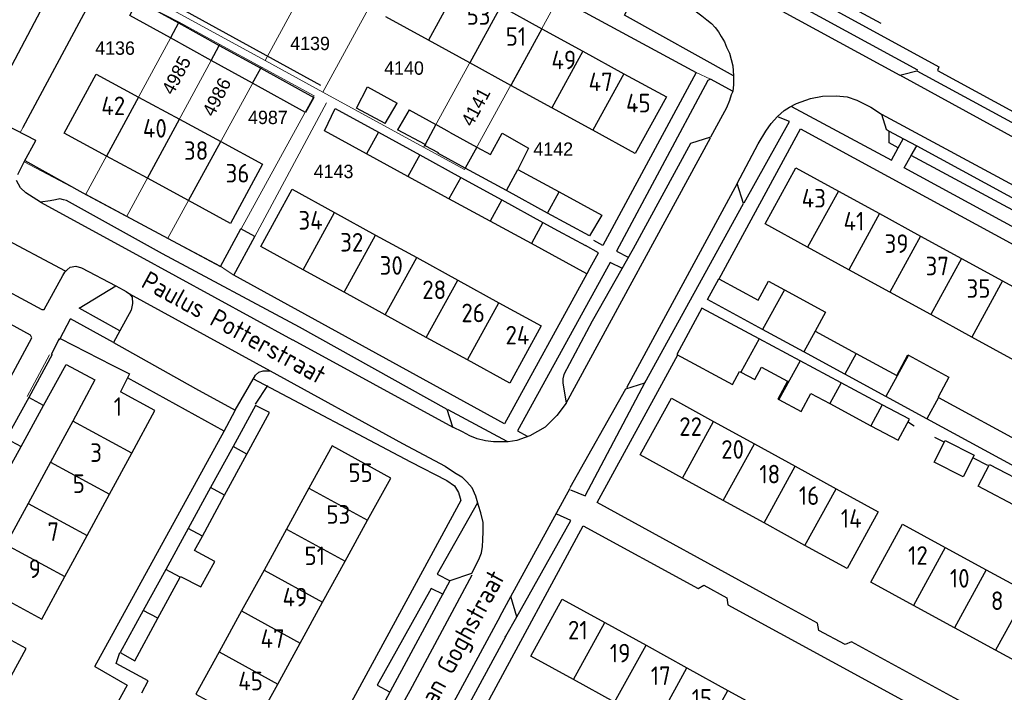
# Model space of a CAD drawing. Header units: metres. Extents: x 233874 to 239264, y 443832 to 448222.
# Tile 111 of 195: x 236391 to 236524, y 445398 to 445488. Entities that reach past the tile are written whole.
import ezdxf
from ezdxf.enums import TextEntityAlignment as Align

# ---------------------------------------------------------------- set-up
doc = ezdxf.new("R2010")
doc.units = ezdxf.units.M
doc.header["$MEASUREMENT"] = 0
for name, color, linetype in [('DAKRAND', 4, 'Continuous'), ('DAKRAND-BYG', 4, 'Continuous'), ('Goud-kadastrale grenzen', 13, 'Continuous'), ('HEG', 253, 'Continuous'), ('HEK', 253, 'Continuous'), ('HOOFDGEBOUW', 4, 'Continuous'), ('HUISNUMMER', 253, 'Continuous'), ('KANTVERH', 253, 'Continuous'), ('MUUR', 253, 'Continuous'), ('STRAATNAAM', 253, 'Continuous'), ('TUSSENMUUR', 253, 'Continuous')]:
    doc.layers.add(name, color=color, linetype=linetype)
doc.layers.add('G01 kadestrale perceelsgrens', color=73, linetype='Continuous', lineweight=0)
doc.layers.add('Z01 perceelnummer', color=73, linetype='Continuous', lineweight=13)
doc.styles.get("Standard").update_dxf_attribs({"font": 'iso.shx'})
doc.styles.add('Styledgn001', font='dgn001.shx')

# ---------------------------------------------------------------- blocks, each defined once
blk = doc.blocks.new('A$C1532452F')
at = {"layer": 'G01 kadestrale perceelsgrens'}
for p, q in [((236431.96, 445478.443), (236443.688, 445500)), ((236458.178, 445494.151), (236445.523, 445471.025)), ((236404.394, 445493.521), (236424.154, 445482.713)), ((236406.97, 445490.761), (236412.56, 445487.892)), ((236463.732, 445491.138), (236451.05, 445468.002)), ((236463.732, 445491.138), (236472.55, 445486.354)), ((236412.56, 445487.892), (236399.985, 445464.675)), ((236412.56, 445487.892), (236418.069, 445484.878)), ((236472.55, 445486.354), (236482.258, 445481.087)), ((236405.522, 445461.713), (236418.069, 445484.878)), ((236418.069, 445484.878), (236423.667, 445481.817)), ((236424.154, 445482.713), (236431.96, 445478.443)), ((236411.074, 445458.743), (236423.667, 445481.817)), ((236423.667, 445481.817), (236430.775, 445477.93)), ((236482.258, 445481.087), (236484.22, 445480.188)), ((236484.22, 445480.188), (236487.246, 445478.519)), ((236420.921, 445460.005), (236430.775, 445477.93)), ((236431.96, 445478.443), (236445.523, 445471.025)), ((236422.769, 445459.004), (236432.442, 445477.018)), ((236391.558, 445473.722), (236391.165, 445472.99)), ((236445.523, 445471.025), (236451.05, 445468.002)), ((236399.985, 445464.675), (236405.522, 445461.713)), ((236405.522, 445461.713), (236411.074, 445458.743)), ((236411.074, 445458.743), (236418.148, 445454.961)), ((236418.148, 445454.961), (236418.908, 445454.455)), ((236418.908, 445454.455), (236419.959, 445453.771)), ((236392.075, 445437.419), (236395.113, 445443.044))]:
    blk.add_line(p, q, dxfattribs=at)
at = {"layer": 'G01 kadestrale perceelsgrens', "flags": 128}
for points in [[(236433.596, 445500), (236427.766, 445489.326), (236424.154, 445482.713)], [(236400.412, 445490.228), (236394.447, 445479.161), (236391.558, 445473.722)], [(236391.165, 445472.99), (236393.247, 445471.907), (236391.691, 445469.042), (236399.605, 445464.878), (236399.985, 445464.675)], [(236418.148, 445454.961), (236420.895, 445460.006), (236420.921, 445460.005)], [(236419.959, 445453.771), (236422.773, 445458.989), (236422.769, 445459.004)]]:
    blk.add_lwpolyline(points, dxfattribs=at)
at = {"layer": 'G01 kadestrale perceelsgrens', "style": 'Styledgn001'}
for s, rotation, p in [('4985', 61.85958, (236412.192, 445480.725)), ('4986', 62.92225, (236417.635, 445477.8)), ('4141', 61.83952, (236452.55, 445476.462))]:
    blk.add_text(s, height=1.8, rotation=rotation, dxfattribs=at).set_placement(p, align=Align.MIDDLE_CENTER)
at = {"layer": 'Z01 perceelnummer', "linetype": 'Continuous', "lineweight": 13, "style": 'Styledgn001'}
for s, p in [('4139', (236430.223, 445485.012)), ('4136', (236403.937, 445484.379)), ('4140', (236442.89, 445481.687)), ('4987', (236424.541, 445475.038)), ('4142', (236463.001, 445470.761)), ('4143', (236433.39, 445467.752))]:
    blk.add_text(s, height=1.8, dxfattribs=at).set_placement(p, align=Align.MIDDLE_CENTER)

msp = doc.modelspace()

# ---------------------------------------------------------------- linework, layer by layer
at = {"layer": 'DAKRAND'}
for p, q in [((236396.55, 445445.21), (236403.54, 445441.64)), ((236395.45, 445443.07), (236392.3, 445437.3)), ((236394.31, 445436.21), (236397.34, 445441.71)), ((236397.34, 445441.71), (236401.23, 445439.65)), ((236405.61, 445439.91), (236404.68, 445438.02)), ((236392.3, 445437.3), (236389.28, 445431.76)), ((236391.26, 445430.69), (236394.31, 445436.21)), ((236388.22, 445425.17), (236391.26, 445430.69))]:
    msp.add_line(p, q, dxfattribs=at)
for points in [[(236395.45, 445443.07), (236395.39, 445443.1), (236396.47, 445445.25), (236396.55, 445445.21)], [(236403.54, 445441.64), (236405.89, 445440.49), (236405.61, 445439.91)]]:
    msp.add_lwpolyline(points, dxfattribs=at)
at = {"layer": 'DAKRAND-BYG'}
for p, q in [((236407.03, 445490.79), (236412.49, 445487.77)), ((236412.49, 445487.77), (236417.99, 445484.74)), ((236416.9, 445482.72), (236411.4, 445485.75)), ((236417.99, 445484.74), (236423.58, 445481.66)), ((236422.48, 445479.64), (236416.9, 445482.72)), ((236440.36, 445474.23), (236441.97, 445476.95)), ((236443.58, 445476.07), (236442.01, 445473.36)), ((236443.58, 445476.07), (236447.2, 445474.09)), ((236449.02, 445473.03), (236447.2, 445474.09)), ((236439.46, 445473.03), (236445, 445469.99)), ((236445.72, 445471.39), (236442.01, 445473.36)), ((236449.02, 445473.03), (236452.71, 445471.03)), ((236445.77, 445471.37), (236445.72, 445471.39)), ((236443.4, 445467.09), (236437.85, 445470.11)), ((236445, 445469.99), (236450.54, 445466.95)), ((236451.15, 445468.19), (236447.44, 445470.21)), ((236452.71, 445471.03), (236454.53, 445470.04)), ((236456.7, 445465.17), (236451.15, 445468.19)), ((236458.24, 445468.02), (236463.81, 445464.99)), ((236448.95, 445464.07), (236443.4, 445467.09)), ((236450.54, 445466.95), (236456.08, 445463.91)), ((236462.25, 445462.14), (236456.7, 445465.17)), ((236454.51, 445461.05), (236448.95, 445464.07)), ((236456.08, 445463.91), (236461.62, 445460.88)), ((236460.06, 445458.04), (236454.51, 445461.05)), ((236461.62, 445460.88), (236463.67, 445459.75)), ((236467.55, 445453.97), (236460.06, 445458.04)), ((236467.77, 445454.37), (236467.55, 445453.97)), ((236496.78, 445443.43), (236491.23, 445446.45)), ((236498.31, 445446.23), (236503.85, 445443.22)), ((236496.29, 445442.23), (236490.75, 445445.2)), ((236502.31, 445440.42), (236496.78, 445443.43)), ((236501.82, 445439.27), (236496.29, 445442.23)), ((236507.84, 445437.41), (236502.31, 445440.42)), ((236507.36, 445436.3), (236501.82, 445439.27)), ((236513.38, 445434.4), (236507.84, 445437.41)), ((236514.95, 445437.26), (236529.49, 445429.35)), ((236500.27, 445436.45), (236505.81, 445433.48)), ((236511.01, 445434.34), (236507.36, 445436.3)), ((236527.91, 445426.48), (236513.38, 445434.4)), ((236419.84, 445430.67), (236416.82, 445425.15)), ((236418.71, 445424.11), (236421.71, 445429.65)), ((236416.82, 445425.15), (236413.8, 445419.63)), ((236415.72, 445418.58), (236418.71, 445424.11)), ((236413.8, 445419.63), (236410.77, 445414.11)), ((236414.66, 445416.63), (236415.72, 445418.58)), ((236410.77, 445414.11), (236407.75, 445408.58)), ((236409.72, 445407.51), (236412.72, 445413.04)), ((236412.72, 445413.04), (236412.77, 445413.13))]:
    msp.add_line(p, q, dxfattribs=at)
for points in [[(236411.4, 445485.75), (236405.92, 445488.78), (236407.03, 445490.79)], [(236423.58, 445481.66), (236430.73, 445477.71), (236429.62, 445475.7), (236422.48, 445479.64)], [(236440.36, 445474.23), (236436.5, 445476.27), (236437.97, 445479.14), (236441.97, 445476.95)], [(236437.85, 445470.11), (236432.15, 445473.21), (236433.59, 445476.25), (236439.46, 445473.03)], [(236454.53, 445470.04), (236456.14, 445472.91), (236459.65, 445470.88), (236458.24, 445468.02)], [(236445.77, 445471.37), (236445.71, 445471.25), (236447.49, 445470.3), (236447.44, 445470.21)], [(236463.81, 445464.99), (236469.54, 445461.88), (236467.91, 445459.05), (236462.25, 445462.14)], [(236463.67, 445459.75), (236467.35, 445457.75), (236467.35, 445457.75)], [(236467.77, 445454.37), (236469.11, 445456.79), (236467.35, 445457.75)], [(236491.23, 445446.45), (236483.81, 445450.49), (236485.34, 445453.29), (236490.61, 445450.42), (236492, 445452.98), (236494.16, 445451.8)], [(236494.16, 445451.8), (236499.7, 445448.79), (236498.31, 445446.24), (236498.31, 445446.23)], [(236490.75, 445445.2), (236483.03, 445449.34), (236479.67, 445443.07), (236487.18, 445439.04), (236488.12, 445440.8), (236488.28, 445440.71)], [(236503.85, 445443.22), (236509.3, 445440.26), (236510.82, 445443.05), (236510.9, 445443)], [(236510.9, 445443), (236516.35, 445440.03), (236514.87, 445437.31), (236514.95, 445437.26)], [(236488.28, 445440.71), (236490.18, 445439.69), (236491.07, 445441.36), (236494.6, 445439.47), (236493.3, 445437.05), (236493.41, 445436.99)], [(236493.41, 445436.99), (236496.44, 445435.37), (236497.74, 445437.81), (236500.27, 445436.45)], [(236421.71, 445429.65), (236424.76, 445435.27), (236422.87, 445436.22), (236419.84, 445430.67)], [(236505.81, 445433.48), (236509.49, 445431.51), (236511.01, 445434.34)], [(236518.26, 445426.59), (236514.37, 445428.55), (236515.85, 445431.48), (236519.73, 445429.52), (236518.26, 445426.59)], [(236525.92, 445422.36), (236520.27, 445425.31), (236521.79, 445428.24), (236527.51, 445425.26)], [(236412.77, 445413.13), (236415.5, 445411.76), (236417.38, 445415.16), (236414.66, 445416.63)], [(236407.75, 445408.58), (236404.63, 445402.89), (236406.62, 445401.79), (236409.72, 445407.51)]]:
    msp.add_lwpolyline(points, dxfattribs=at)
at = {"layer": 'HEG'}
msp.add_line((236391.55, 445473.73), (236400.41, 445490.23), dxfattribs=at)
at = {"layer": 'HEK'}
msp.add_line((236482.48, 445501.1), (236507.18, 445487.75), dxfattribs=at)
at = {"layer": 'HOOFDGEBOUW'}
for p, q in [((236455.92, 445490.02), (236461.46, 445486.99)), ((236446.18, 445485.44), (236440.46, 445488.58)), ((236461.46, 445486.99), (236466.99, 445483.96)), ((236451.74, 445482.4), (236446.18, 445485.44)), ((236466.99, 445483.96), (236472.53, 445480.92)), ((236457.28, 445479.36), (236451.74, 445482.4)), ((236472.53, 445480.92), (236478.25, 445477.79)), ((236462.81, 445476.34), (236457.28, 445479.36)), ((236407.08, 445477.78), (236412.61, 445474.79)), ((236468.36, 445473.3), (236462.81, 445476.34)), ((236412.61, 445474.79), (236418.18, 445471.77)), ((236418.18, 445471.77), (236423.83, 445468.72)), ((236408.29, 445466.83), (236402.77, 445469.82)), ((236413.85, 445463.82), (236408.29, 445466.83)), ((236501.44, 445465.1), (236506.98, 445462.07)), ((236433.52, 445462.23), (236439.06, 445459.18)), ((236506.98, 445462.07), (236512.51, 445459.04)), ((236439.06, 445459.18), (236444.6, 445456.14)), ((236512.51, 445459.04), (236518.03, 445456.02)), ((236502.84, 445454.5), (236497.3, 445457.53)), ((236444.6, 445456.14), (236450.13, 445453.1)), ((236518.03, 445456.02), (236523.56, 445452.99)), ((236434.82, 445451.47), (236429.28, 445454.51)), ((236508.37, 445451.48), (236502.84, 445454.5)), ((236450.13, 445453.1), (236455.67, 445450.05)), ((236523.56, 445452.99), (236529.33, 445449.83)), ((236440.36, 445448.43), (236434.82, 445451.47)), ((236513.89, 445448.45), (236508.37, 445451.48)), ((236455.67, 445450.05), (236461.38, 445446.92)), ((236445.89, 445445.38), (236440.36, 445448.43)), ((236519.42, 445445.42), (236513.89, 445448.45)), ((236451.43, 445442.34), (236445.89, 445445.38)), ((236401.23, 445439.65), (236398.23, 445434.09)), ((236409.3, 445435.52), (236404.68, 445438.02)), ((236406.19, 445429.78), (236409.3, 445435.52)), ((236398.23, 445434.09), (236395.23, 445428.55)), ((236484.62, 445434.06), (236490.13, 445431.03)), ((236490.13, 445431.03), (236495.63, 445428.01)), ((236403.2, 445424.24), (236406.19, 445429.78)), ((236395.23, 445428.55), (236392.22, 445423)), ((236495.63, 445428.01), (236501.13, 445424.98)), ((236437.98, 445420.72), (236441.11, 445426.41)), ((236485.92, 445423.38), (236480.42, 445426.41)), ((236430.07, 445425.06), (236427.05, 445419.54)), ((236501.13, 445424.98), (236506.81, 445421.86)), ((236400.19, 445418.69), (236403.2, 445424.24)), ((236392.22, 445423), (236389.22, 445417.45)), ((236491.42, 445420.36), (236485.92, 445423.38)), ((236427.05, 445419.54), (236424.02, 445414.02)), ((236434.95, 445415.2), (236437.98, 445420.72)), ((236496.93, 445417.33), (236491.42, 445420.36)), ((236397.19, 445413.13), (236400.19, 445418.69)), ((236515.85, 445417.07), (236521.37, 445414.05)), ((236431.92, 445409.68), (236434.95, 445415.2)), ((236424.02, 445414.02), (236420.99, 445408.5)), ((236521.37, 445414.05), (236526.9, 445411.02)), ((236428.9, 445404.16), (236431.92, 445409.68)), ((236517.1, 445406.23), (236511.57, 445409.25)), ((236420.99, 445408.5), (236417.96, 445402.98)), ((236469.98, 445406.93), (236475.51, 445403.88)), ((236522.63, 445403.21), (236517.1, 445406.23)), ((236425.87, 445398.64), (236428.9, 445404.16)), ((236475.51, 445403.88), (236481.03, 445400.84)), ((236388.85, 445397.73), (236391.95, 445403.44)), ((236528.09, 445400.22), (236522.63, 445403.21)), ((236481.03, 445400.84), (236486.55, 445397.79)), ((236471.27, 445396.2), (236465.75, 445399.25)), ((236486.55, 445397.79), (236492.08, 445394.75))]:
    msp.add_line(p, q, dxfattribs=at)
for points in [[(236402.77, 445469.82), (236397.08, 445472.91), (236401.39, 445480.87), (236407.08, 445477.78)], [(236478.25, 445477.79), (236474.07, 445470.17), (236468.36, 445473.3)], [(236423.83, 445468.72), (236419.51, 445460.75), (236413.85, 445463.82)], [(236497.3, 445457.53), (236491.55, 445460.68), (236495.69, 445468.25), (236501.44, 445465.1)], [(236429.28, 445454.51), (236423.57, 445457.65), (236427.81, 445465.36), (236433.52, 445462.23)], [(236529.33, 445449.83), (236525.19, 445442.27), (236519.42, 445445.42)], [(236461.38, 445446.92), (236457.14, 445439.2), (236451.43, 445442.34)], [(236480.42, 445426.41), (236474.74, 445429.53), (236478.95, 445437.18), (236484.62, 445434.06)], [(236441.11, 445426.41), (236433.2, 445430.75), (236430.07, 445425.06)], [(236506.81, 445421.86), (236502.61, 445414.21), (236496.93, 445417.33)], [(236511.57, 445409.25), (236505.82, 445412.4), (236510.09, 445420.22), (236515.85, 445417.07)], [(236389.22, 445417.45), (236386.12, 445411.72), (236394.09, 445407.41), (236397.19, 445413.13)], [(236465.75, 445399.25), (236459.99, 445402.42), (236464.23, 445410.1), (236469.98, 445406.93)], [(236391.95, 445403.44), (236384.01, 445407.76), (236380.9, 445402.04)], [(236417.96, 445402.98), (236414.83, 445397.29), (236422.74, 445392.95), (236425.87, 445398.64)]]:
    msp.add_lwpolyline(points, dxfattribs=at)
at = {"layer": 'KANTVERH'}
for p, q in [((236487.35, 445480.61), (236487.3, 445480.64)), ((236507.27, 445475.46), (236531.98, 445462.12)), ((236464.76, 445436.53), (236484.21, 445472.28)), ((236509.52, 445470.92), (236510.19, 445472.15)), ((236511.27, 445469.88), (236512, 445471.19)), ((236512, 445471.19), (236512.01, 445471.2)), ((236526.7, 445461.61), (236511.27, 445469.88)), ((236380.18, 445463.4), (236397.23, 445454.37)), ((236418.15, 445454.96), (236420.89, 445460.01)), ((236422.77, 445458.99), (236420.89, 445460.01)), ((236405.88, 445451.26), (236424.84, 445440.88)), ((236396.55, 445445.21), (236397.95, 445447.9)), ((236403.74, 445444.69), (236397.95, 445447.9)), ((236404.6, 445446.28), (236403.74, 445444.69)), ((236396.46, 445445.04), (236396.55, 445445.21)), ((236422.88, 445436.36), (236424.53, 445438.89)), ((236418.63, 445432.76), (236420.15, 445435.53)), ((236448.81, 445435.65), (236456.77, 445431.41)), ((236401.21, 445401.01), (236418.63, 445432.76)), ((236510.91, 445433.96), (236511.67, 445433.48)), ((236514.39, 445431.95), (236515.74, 445431.27)), ((236519.59, 445429.14), (236521.55, 445428.14)), ((236457.28, 445410.43), (236465.28, 445425.05)), ((236467.05, 445419.97), (236482.55, 445411.53)), ((236455.83, 445407.79), (236457.28, 445410.43)), ((236458.08, 445407.73), (236457.28, 445410.43)), ((236455.83, 445407.79), (236441.94, 445382.1)), ((236456.61, 445405.1), (236458.08, 445407.73)), ((236456.52, 445404.95), (236456.61, 445405.1)), ((236401.21, 445401.01), (236405.57, 445398.51)), ((236405.57, 445398.51), (236395.31, 445379.86)), ((236407.53, 445397.47), (236408.42, 445399.06))]:
    msp.add_line(p, q, dxfattribs=at)
for points in [[(236429.88, 445526.11), (236451.86, 445514.2), (236452.12, 445513.71), (236452.34, 445512.92), (236452.45, 445512.32), (236452.61, 445511.83), (236463.85, 445505.73), (236484.68, 445494.38), (236509.73, 445480.75)], [(236436.19, 445525.02), (236461.84, 445510.96), (236486.9, 445497.22), (236514.98, 445481.87), (236514.8, 445481.37), (236539.91, 445467.68), (236581.86, 445444.85), (236603.99, 445432.74)], [(236431.68, 445479.36), (236404.77, 445494.15), (236416.95, 445516.77), (236420.06, 445514.86)], [(236420.19, 445514.84), (236440.21, 445503.92), (236446.76, 445500.34), (236482.26, 445481.09), (236469.68, 445457.79), (236468.47, 445458.46)], [(236459.82, 445508.02), (236460.68, 445509.43), (236482.61, 445497.52), (236512.11, 445481.45)], [(236386.58, 445475.55), (236395.66, 445492.75), (236400.17, 445490.43), (236404.2, 445492.31), (236406.97, 445490.76)], [(236487.3, 445480.64), (236472.62, 445488.82), (236473.5, 445490.47)], [(236477.26, 445490.22), (236479.34, 445490.87), (236482.31, 445489.25), (236483.02, 445488.72), (236483.73, 445488.19), (236484.34, 445487.71), (236484.85, 445487.17), (236485.26, 445486.58), (236485.63, 445485.94), (236486.09, 445485.21), (236486.36, 445484.52), (236486.77, 445483.68), (236486.99, 445482.84), (236487.21, 445482), (236487.28, 445481.31), (236487.3, 445480.64)], [(236487.3, 445480.64), (236487.3, 445480.41), (236487.32, 445479.47), (236487.2, 445478.52), (236487.01, 445478.07), (236486.78, 445477.31), (236486.35, 445476.31), (236484.21, 445472.37), (236481.49, 445471.51), (236473.77, 445457.34), (236468.23, 445447.56), (236464.42, 445440.4), (236464.28, 445439.8)], [(236509.73, 445480.75), (236510.08, 445480.81), (236512.01, 445481.3), (236533.79, 445469.48), (236534.29, 445467.45), (236534.65, 445467.06), (236509.73, 445480.75)], [(236487.25, 445478.52), (236484.22, 445480.19), (236483.83, 445480.03), (236471.54, 445456.99), (236473.1, 445456.18)], [(236487.79, 445466.14), (236490.65, 445471.48), (236491.65, 445473.2), (236492.38, 445474.21), (236493.25, 445475.18), (236494.12, 445475.99), (236494.86, 445476.41), (236495.79, 445476.93), (236497.67, 445477.57), (236499.3, 445477.91), (236501.14, 445477.96), (236502.64, 445477.79), (236503.94, 445477.38), (236505.81, 445476.42), (236507.27, 445475.46), (236507.87, 445473.44), (236508.3, 445473.2)], [(236390.83, 445467.36), (236391.69, 445469.04), (236393.25, 445471.91), (236386.52, 445475.4)], [(236495.11, 445476.52), (236508.62, 445469.28), (236509.52, 445470.92)], [(236488.75, 445463.53), (236494.86, 445474.47), (236493.35, 445475.08)], [(236485.38, 445453.27), (236496.32, 445473.51), (236536.91, 445451.44), (236564.59, 445436.43), (236552.15, 445413.59), (236550.45, 445414.2)], [(236509.52, 445470.92), (236508.29, 445471.6), (236508.3, 445473.2)], [(236508.3, 445473.2), (236510.24, 445472.15), (236512, 445471.19)], [(236512, 445471.19), (236527.28, 445462.9), (236527.36, 445462.86)], [(236391.79, 445469.22), (236399.61, 445464.88), (236418.15, 445454.96)], [(236526.7, 445461.61), (236525.76, 445459.83), (236510.33, 445468.22), (236511.27, 445469.88)], [(236427.88, 445445.05), (236449.46, 445433.28), (236448.71, 445435.65), (236428.81, 445446.76), (236410.33, 445456.64), (236397.4, 445463.82), (236397, 445463.93), (236396.5, 445464.05), (236395.89, 445463.92), (236395.18, 445463.79), (236393.87, 445463.59), (236391.9, 445464.86), (236391.17, 445465.54), (236390.65, 445466.51)], [(236465.28, 445425.15), (236472.78, 445438.46), (236475.35, 445439.27), (236488.65, 445463.42), (236487.79, 445466.14), (236472.87, 445438.56)], [(236393.87, 445463.59), (236406.81, 445456.56), (236427.84, 445445.03)], [(236467.55, 445453.97), (236456.42, 445433.74), (236419.96, 445453.77), (236422.77, 445458.99)], [(236379.36, 445457.04), (236394.08, 445449.15), (236394.39, 445449.14), (236396.9, 445453.73), (236397.17, 445454.17), (236397.48, 445454.51), (236397.9, 445454.85), (236398.66, 445454.97), (236399.4, 445454.75), (236404.05, 445452.31)], [(236472.34, 445454.67), (236470.68, 445455.48), (236458.18, 445432.79), (236459.49, 445432.07)], [(236404.6, 445446.28), (236399.12, 445449.3), (236404.05, 445452.31)], [(236404.05, 445452.31), (236405.04, 445451.79), (236405.43, 445451.58), (236405.88, 445451.26)], [(236357.89, 445431.71), (236379.12, 445420.28), (236383.2, 445427.69), (236392.7, 445445.32), (236392.56, 445445.68), (236384.4, 445450.14)], [(236405.88, 445451.26), (236406.26, 445450.79), (236406.28, 445449.94), (236406.1, 445449.04), (236404.6, 445446.28)], [(236403.74, 445444.69), (236414.79, 445438.47), (236420.15, 445435.57), (236422.85, 445440.28), (236423.3, 445440.68), (236423.89, 445440.88), (236424.24, 445440.88), (236424.64, 445440.88), (236424.84, 445440.88), (236442.69, 445431.08), (236448.45, 445428.03), (236449.69, 445427.18), (236450.68, 445426.59), (236451.37, 445425.89), (236452.06, 445425.09)], [(236498.63, 445406.84), (236492.71, 445410.08), (236468.91, 445423.14), (236477.12, 445438.08), (236479.78, 445443.01)], [(236422.5, 445439.84), (236443.78, 445428.59), (236448.64, 445426.09), (236449.68, 445425.35), (236450.22, 445424.45), (236450.47, 445423.7), (236450.57, 445423.41), (236446.22, 445415.42), (236430.68, 445386.8), (236425.4, 445389.71)], [(236464.28, 445439.8), (236464.3, 445439.25), (236464.76, 445436.53), (236463.51, 445434.86), (236462.68, 445434.04), (236461.9, 445433.28), (236460.87, 445432.7), (236459.84, 445432.13), (236459.2, 445431.87), (236458.11, 445431.49), (236456.92, 445431.31), (236454.93, 445431.32), (236453.88, 445431.44), (236452.73, 445431.71), (236451.78, 445432.09), (236450.77, 445432.66), (236449.46, 445433.28)], [(236465.34, 445424.85), (236467.3, 445424), (236475.44, 445439.42)], [(236449.09, 445412.63), (236452.03, 445413.61), (236452.98, 445415.45), (236453.33, 445416.34), (236453.48, 445417.19), (236453.53, 445418.08), (236453.54, 445419.22), (236453.54, 445420.41), (236453.25, 445421.71), (236452.95, 445422.7), (236452.56, 445423.99), (236452.06, 445425.09)], [(236452.8, 445423.1), (236447.36, 445413.48), (236449.09, 445412.58)], [(236458.08, 445407.73), (236465.36, 445420.68), (236463.48, 445421.53)], [(236467, 445419.93), (236454.36, 445396.56), (236453.94, 445395.94)], [(236431.24, 445375.27), (236443.73, 445397.79), (236452.08, 445413.36)], [(236549.78, 445412.84), (236551.6, 445411.94), (236537.23, 445385.81), (236517.07, 445396.77), (236503.2, 445404.34)], [(236434.2, 445384.85), (236441.05, 445397.7), (236449.09, 445412.63)], [(236448.19, 445410.74), (236446.56, 445411.54), (236439.26, 445398.5), (236440.95, 445397.6)], [(236482.55, 445411.53), (236483.3, 445411.97), (236486.42, 445410.27), (236486.55, 445409.35)], [(236486.55, 445409.35), (236507.58, 445397.89), (236513.34, 445394.72)], [(236503.2, 445404.34), (236502.35, 445403.96), (236498.79, 445405.88), (236498.63, 445406.84)], [(236441.94, 445382.1), (236444.53, 445382.78), (236456.62, 445405.05), (236456.61, 445405.1)], [(236408.42, 445399.06), (236404.09, 445401.44), (236404.59, 445402.89)]]:
    msp.add_lwpolyline(points, dxfattribs=at)
at = {"layer": 'MUUR'}
msp.add_line((236418.63, 445432.76), (236405.61, 445439.91), dxfattribs=at)
at = {"layer": 'TUSSENMUUR'}
for p, q in [((236450.36, 445493.07), (236446.18, 445485.44)), ((236455.92, 445490.02), (236451.74, 445482.4)), ((236412.49, 445487.77), (236411.4, 445485.75)), ((236461.46, 445486.99), (236457.28, 445479.36)), ((236416.9, 445482.72), (236417.99, 445484.74)), ((236466.99, 445483.96), (236462.81, 445476.34)), ((236422.48, 445479.64), (236423.58, 445481.66)), ((236472.53, 445480.92), (236468.36, 445473.3)), ((236407.08, 445477.78), (236402.77, 445469.82)), ((236408.29, 445466.83), (236412.61, 445474.79)), ((236447.2, 445474.09), (236445.72, 445471.39)), ((236439.46, 445473.03), (236437.85, 445470.11)), ((236413.85, 445463.82), (236418.18, 445471.77)), ((236445, 445469.99), (236443.4, 445467.09)), ((236452.71, 445471.03), (236451.15, 445468.19)), ((236456.7, 445465.17), (236458.24, 445468.02)), ((236450.54, 445466.95), (236448.95, 445464.07)), ((236462.25, 445462.14), (236463.81, 445464.99)), ((236501.44, 445465.1), (236497.3, 445457.53)), ((236456.08, 445463.91), (236454.51, 445461.05)), ((236429.28, 445454.51), (236433.52, 445462.23)), ((236506.98, 445462.07), (236502.84, 445454.5)), ((236461.62, 445460.88), (236460.06, 445458.04)), ((236434.82, 445451.47), (236439.06, 445459.18)), ((236512.51, 445459.04), (236508.37, 445451.48)), ((236440.36, 445448.43), (236444.6, 445456.14)), ((236518.03, 445456.02), (236513.89, 445448.45)), ((236445.89, 445445.38), (236450.13, 445453.1)), ((236523.56, 445452.99), (236519.42, 445445.42)), ((236494.16, 445451.8), (236491.23, 445446.45)), ((236451.43, 445442.34), (236455.67, 445450.05)), ((236498.31, 445446.23), (236496.78, 445443.43)), ((236490.75, 445445.2), (236488.28, 445440.71)), ((236496.29, 445442.23), (236493.41, 445436.99)), ((236503.85, 445443.22), (236502.31, 445440.42)), ((236510.9, 445443), (236507.84, 445437.41)), ((236501.82, 445439.27), (236500.27, 445436.45)), ((236394.31, 445436.21), (236392.3, 445437.3)), ((236514.95, 445437.26), (236513.38, 445434.4)), ((236507.36, 445436.3), (236505.81, 445433.48)), ((236406.19, 445429.78), (236398.23, 445434.09)), ((236480.42, 445426.41), (236484.62, 445434.06)), ((236389.28, 445431.76), (236391.26, 445430.69)), ((236421.71, 445429.65), (236419.84, 445430.67)), ((236485.92, 445423.38), (236490.13, 445431.03)), ((236395.23, 445428.55), (236403.2, 445424.24)), ((236491.42, 445420.36), (236495.63, 445428.01)), ((236418.71, 445424.11), (236416.82, 445425.15)), ((236430.07, 445425.06), (236437.98, 445420.72)), ((236496.93, 445417.33), (236501.13, 445424.98)), ((236392.22, 445423), (236400.19, 445418.69)), ((236415.72, 445418.58), (236413.8, 445419.63)), ((236427.05, 445419.54), (236434.95, 445415.2)), ((236389.22, 445417.45), (236397.19, 445413.13)), ((236515.85, 445417.07), (236511.57, 445409.25)), ((236412.72, 445413.04), (236410.77, 445414.11)), ((236424.02, 445414.02), (236431.92, 445409.68)), ((236521.37, 445414.05), (236517.1, 445406.23)), ((236526.9, 445411.02), (236522.63, 445403.21)), ((236409.72, 445407.51), (236407.75, 445408.58)), ((236420.99, 445408.5), (236428.9, 445404.16)), ((236465.75, 445399.25), (236469.98, 445406.93)), ((236471.27, 445396.2), (236475.51, 445403.88)), ((236417.96, 445402.98), (236425.87, 445398.64)), ((236476.79, 445393.16), (236481.03, 445400.84)), ((236482.32, 445390.11), (236486.55, 445397.79))]:
    msp.add_line(p, q, dxfattribs=at)

# ---------------------------------------------------------------- block references
at = {"layer": 'Goud-kadastrale grenzen', "linetype": 'Continuous'}
msp.add_blockref('A$C1532452F', (0, 0), dxfattribs=at)

# ---------------------------------------------------------------- texts
at = {"layer": 'HUISNUMMER'}
for s, p in [('53', (236451.33, 445487.53)), ('51', (236456.6, 445484.69)), ('49', (236462.76, 445481.53)), ('47', (236467.77, 445478.58)), ('42', (236402.08, 445475.34)), ('45', (236472.81, 445475.72)), ('40', (236407.69, 445472.31)), ('38', (236413.23, 445469.31)), ('36', (236418.84, 445466.26)), ('43', (236496.49, 445462.89)), ('34', (236428.66, 445459.91)), ('41', (236502.14, 445459.8)), ('32', (236434.28, 445456.95)), ('39', (236507.67, 445456.77)), ('30', (236439.61, 445453.83)), ('37', (236513.2, 445453.75)), ('28', (236445.35, 445450.55)), ('35', (236518.72, 445450.72)), ('26', (236450.62, 445447.43)), ('24', (236456.57, 445444.43)), ('1', (236403.76, 445434.8)), ('22', (236479.99, 445432.11)), ('20', (236485.65, 445429.03)), ('3', (236400.59, 445428.59)), ('55', (236435.4, 445425.89)), ('18', (236490.78, 445425.7)), ('5', (236398.23, 445424.41)), ('16', (236496.11, 445422.8)), ('53', (236432.43, 445420.26)), ('14', (236501.77, 445419.72)), ('7', (236394.82, 445417.94)), ('51', (236429.48, 445414.69)), ('12', (236510.83, 445414.73)), ('9', (236392.29, 445412.94)), ('10', (236516.47, 445411.65)), ('49', (236426.52, 445409.12)), ('8', (236522, 445408.63)), ('21', (236464.99, 445404.67)), ('47', (236423.55, 445403.52)), ('19', (236470.63, 445401.57)), ('17', (236476.15, 445398.52)), ('45', (236420.54, 445397.81)), ('15', (236481.67, 445395.47))]:
    msp.add_text(s, height=2.5, dxfattribs=at).set_placement(p)
at = {"layer": 'STRAATNAAM'}
for s, rotation, p in [('Paulus Potterstraat', 331.2294, (236407.29, 445452.25)), ('Vincent van Goghstraat', 61.6138, (236440.96, 445384.21))]:
    msp.add_text(s, height=2.5, rotation=rotation, dxfattribs=at).set_placement(p)

doc.saveas('drawing.dxf')
